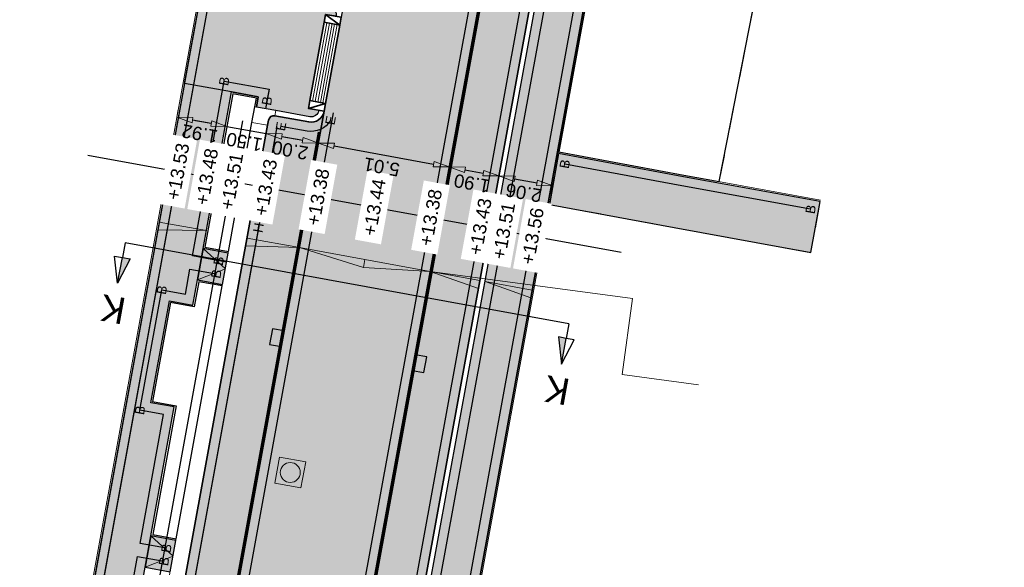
# Model space of a CAD drawing. Header units: metres. Extents: x 131295 to 132236, y 397710 to 398702.
# Tile 100 of 127: x 131646 to 131683, y 398440 to 398460. Entities that reach past the tile are written whole.
import ezdxf
from ezdxf.enums import TextEntityAlignment as Align

# ---------------------------------------------------------------- set-up
doc = ezdxf.new("R2010")
doc.units = ezdxf.units.M
doc.linetypes.add('AL-MATERIAALS', pattern=[2, 1, -1])
doc.linetypes.add('MA-1-3', pattern=[4, 1, -3])
doc.layers.get('Defpoints').update_dxf_attribs({"color": 128})
for name, color, linetype, lineweight in [('N-D-dwarsprofiel situatie @ 0.2', 7, 'Continuous', 25), ('N-IE-markering 1 - 3 streep 0.10', 255, 'MA-1-3', 18), ('N-IE-te stellen putdeksel', 190, 'Continuous', 18), ('N-KO-inritband 600x300x200 mm', 110, 'Continuous', 35), ('N-KO-inritband streklagen', 8, 'Continuous', 5), ('N-KO-opsluitband 60x200mm', 2, 'Continuous', 25), ('N-KO-opsluitband achterkant', 8, 'Continuous', 5), ('N-KO-tekst banden', 1, 'Continuous', 18), ('N-KO-trottoirband 180-200x250mm', 3, 'Continuous', 35), ('N-KO-trottoirband 580-600x250mm', 3, 'Continuous', 35), ('N-KO-trottoirband achterkant', 8, 'Continuous', 5), ('N-RI-straatkolk', 7, 'Continuous', 25), ('N-VH-afschotrichting', 250, 'Continuous', 18), ('N-VH-afschotrichting @ 0.2', 250, 'Continuous', 18), ("N-VH-arcering 'MAT' grijs 254", 254, 'Continuous', 18), ('X-AL-maatvoering', 1, 'Continuous', 18), ('X-AL-materiaalscheiding', 1, 'AL-MATERIAALS', 18), ('X-AL-planhoogte', 190, 'Continuous', 25)]:
    doc.layers.add(name, color=color, linetype=linetype, lineweight=lineweight)
doc.layers.add("N-VH-arcering 'MAT' kleur 1 (heiderood)", color=7, linetype='Continuous', lineweight=18, true_color=0xd98c8c)
doc.layers.add("N-VH-arcering 'MAT' kleur 5 (roodbruin)", color=7, linetype='Continuous', lineweight=18, true_color=0xc5a6a0)
for name, color, linetype, plot in [('X-AL-contourlijnen', 30, 'Continuous', False), ('X-AL-hulplijn bandenlijnnummers', 30, 'Continuous', False), ('X-AL-hulplijn hoogtetekst', 190, 'Continuous', False)]:
    doc.layers.add(name, color=color, linetype=linetype, plot=plot)
doc.styles.add('CS Annotative', font='arial.ttf')
doc.dimstyles.new('CS Annotative', dxfattribs={"dimtxt": 2.5, "dimasz": 3, "dimexe": 0.18, "dimexo": 0.0625, "dimgap": 1, "dimtad": 1, "dimzin": 0, "dimdsep": 46, "dimtxsty": 'CS Annotative', "dimblk": 'CS Dimensionpijl', "dimcen": 0, "dimse1": 1, "dimse2": 1, "dimclrd": 256, "dimclre": 256, "dimclrt": 2, "dimadec": 0, "dimazin": 0, "dimtm": 1e-09, "dimtfac": 1, "dimtofl": 0, "dimtmove": 1, "dimatfit": 3, "dimfxl": 1, "dimtfillclr": 256, "dimtolj": 1, "dimtzin": 0, "dimarcsym": 0})

# ---------------------------------------------------------------- blocks, each defined once
blk = doc.blocks.new('*U125')
blk.add_lwpolyline([(1.910961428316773, -1.913302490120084), (2.501110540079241, 1.028078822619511), (0.2950745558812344, 1.470690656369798), (-0.2950745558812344, -1.470690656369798)], close=True)
blk.add_solid([(1.910961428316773, -1.913302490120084), (-0.2950745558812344, -1.470690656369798), (1.910961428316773, -1.913302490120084), (2.501110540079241, 1.028078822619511)])
blk = doc.blocks.new('*U127')
blk.add_lwpolyline([(-1.911778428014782, 1.912486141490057), (-2.500671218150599, -1.029146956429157), (-0.2944463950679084, -1.470816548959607), (0.2944463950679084, 1.470816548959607)], close=True)
blk.add_solid([(-1.911778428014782, 1.912486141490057), (0.2944463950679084, 1.470816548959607), (-1.911778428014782, 1.912486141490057), (-2.500671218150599, -1.029146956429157)])
blk = doc.blocks.new('CS Dimensionpijl')
h = blk.add_hatch(color=256)
h.dxf.hatch_style = 1
h.paths.add_polyline_path([(-1, -0.1666666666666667), (0, 0), (-1, 0.1666666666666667)])
at = {"flags": 128}
blk.add_lwpolyline([(0, 0.5), (0, -0.5)], dxfattribs=at)
blk.add_lwpolyline([(-1, -0.1666666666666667), (0, 0), (-1, 0.1666666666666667)], close=True, dxfattribs=at)
blk = doc.blocks.new('*D274')
at = {"layer": 'Defpoints', "color": 0, "transparency": 16777216}
for p in [(131654.8710967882, 398455.8696228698), (131654.8710967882, 398455.8696228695), (131653.2162106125, 398455.1545342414)]:
    blk.add_point(p, dxfattribs=at)
at = {"layer": 'X-AL-maatvoering', "lineweight": -2, "transparency": 16777216}
for p, q in [((131652.8050729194, 398456.2458480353), (131652.2147803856, 398456.3533409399)), ((131653.3953654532, 398456.1383551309), (131654.8710967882, 398455.8696228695)), ((131655.461389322, 398455.7621299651), (131656.0516818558, 398455.6546370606))]:
    blk.add_line(p, q, dxfattribs=at)
at = {"layer": 'X-AL-maatvoering', "lineweight": -2, "transparency": 16777216, "xscale": 0.6000000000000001, "yscale": 0.6000000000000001, "zscale": 0.6000000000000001}
for p, rotation in [((131653.3953654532, 398456.1383551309), 349.6794644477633), ((131654.8710967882, 398455.8696228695), 169.6794644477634)]:
    blk.add_blockref('CS Dimensionpijl', p, dxfattribs=dict(at, rotation=rotation))
at = {"layer": 'X-AL-maatvoering', "color": 2, "transparency": 16777216, "insert": (131654.0516643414, 398455.5560686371), "char_height": 0.5, "attachment_point": 5, "rotation": 169.6794644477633, "style": 'CS Annotative'}
blk.add_mtext('\\A1;1.50', dxfattribs=at)
blk = doc.blocks.new('*D275')
at = {"layer": 'Defpoints', "color": 0, "transparency": 16777216}
for p in [(131654.8710967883, 398455.86962287), (131656.8387385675, 398455.5113131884), (131656.8387385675, 398455.5113131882)]:
    blk.add_point(p, dxfattribs=at)
at = {"layer": 'X-AL-maatvoering', "lineweight": -2, "transparency": 16777216}
blk.add_line((131655.4613893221, 398455.7621299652), (131656.2484460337, 398455.6188060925), dxfattribs=at)
at = {"layer": 'X-AL-maatvoering', "lineweight": -2, "transparency": 16777216, "xscale": 0.6000000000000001, "yscale": 0.6000000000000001, "zscale": 0.6000000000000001}
for p, rotation in [((131654.8710967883, 398455.8696228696), 169.6794644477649), ((131656.8387385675, 398455.5113131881), 349.6794644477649)]:
    blk.add_blockref('CS Dimensionpijl', p, dxfattribs=dict(at, rotation=rotation))
at = {"layer": 'X-AL-maatvoering', "color": 2, "transparency": 16777216, "insert": (131655.7733508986, 398455.2425476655), "char_height": 0.5, "attachment_point": 5, "rotation": 169.67946444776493, "style": 'CS Annotative'}
blk.add_mtext('\\A1;2.00', dxfattribs=at)
blk = doc.blocks.new('*D276')
at = {"layer": 'Defpoints', "color": 0, "transparency": 16777216}
for p in [(131656.8387385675, 398455.5113131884), (131661.7709459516, 398454.6094567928), (131661.7715974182, 398454.6130342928)]:
    blk.add_point(p, dxfattribs=at)
at = {"layer": 'X-AL-maatvoering', "lineweight": -2, "transparency": 16777216}
blk.add_line((131657.4290311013, 398455.4038202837), (131661.1813048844, 398454.7205271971), dxfattribs=at)
at = {"layer": 'X-AL-maatvoering', "lineweight": -2, "transparency": 16777216, "xscale": 0.6000000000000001, "yscale": 0.6000000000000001, "zscale": 0.6000000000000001}
for p, rotation in [((131656.8387385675, 398455.5113131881), 169.6794644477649), ((131661.7715974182, 398454.6130342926), 349.6794644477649)]:
    blk.add_blockref('CS Dimensionpijl', p, dxfattribs=dict(at, rotation=rotation))
at = {"layer": 'X-AL-maatvoering', "color": 2, "transparency": 16777216, "insert": (131659.2236012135, 398454.614253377), "char_height": 0.5, "attachment_point": 5, "rotation": 169.67946444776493, "style": 'CS Annotative'}
blk.add_mtext('\\A1;5.01', dxfattribs=at)
blk = doc.blocks.new('*D277')
at = {"layer": 'Defpoints', "color": 0, "transparency": 16777216}
for p in [(131661.7709459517, 398454.6094567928), (131663.6400600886, 398454.2682642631), (131663.640856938, 398454.2726401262)]:
    blk.add_point(p, dxfattribs=at)
at = {"layer": 'X-AL-maatvoering', "lineweight": -2, "transparency": 16777216}
blk.add_line((131662.3618899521, 398454.5055413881), (131663.0505644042, 398454.3801330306), dxfattribs=at)
at = {"layer": 'X-AL-maatvoering', "lineweight": -2, "transparency": 16777216, "xscale": 0.6000000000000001, "yscale": 0.6000000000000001, "zscale": 0.6000000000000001}
for p, rotation in [((131661.7715974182, 398454.6130342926), 169.6794644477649), ((131663.640856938, 398454.2726401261), 349.6794644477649)]:
    blk.add_blockref('CS Dimensionpijl', p, dxfattribs=dict(at, rotation=rotation))
at = {"layer": 'X-AL-maatvoering', "color": 2, "transparency": 16777216, "insert": (131662.6246603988, 398453.9949168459), "char_height": 0.5, "attachment_point": 5, "rotation": 169.67946444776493, "style": 'CS Annotative'}
blk.add_mtext('\\A1;1.90', dxfattribs=at)
blk = doc.blocks.new('*D278')
at = {"layer": 'Defpoints', "color": 0, "transparency": 16777216}
for p in [(131663.6400600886, 398454.2682642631), (131665.6665733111, 398453.8983397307), (131665.6675277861, 398453.9035811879)]:
    blk.add_point(p, dxfattribs=at)
at = {"layer": 'X-AL-maatvoering', "lineweight": -2, "transparency": 16777216}
blk.add_line((131664.2311494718, 398454.1651472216), (131665.0772352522, 398454.0110740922), dxfattribs=at)
at = {"layer": 'X-AL-maatvoering', "lineweight": -2, "transparency": 16777216, "xscale": 0.6000000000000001, "yscale": 0.6000000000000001, "zscale": 0.6000000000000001}
for p, rotation in [((131663.640856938, 398454.2726401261), 169.6794644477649), ((131665.667527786, 398453.9035811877), 349.6794644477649)]:
    blk.add_blockref('CS Dimensionpijl', p, dxfattribs=dict(at, rotation=rotation))
at = {"layer": 'X-AL-maatvoering', "color": 2, "transparency": 16777216, "insert": (131664.5726255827, 398453.6401902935), "char_height": 0.5, "attachment_point": 5, "rotation": 169.67946444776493, "style": 'CS Annotative'}
blk.add_mtext('\\A1;2.06', dxfattribs=at)
blk = doc.blocks.new('*U404')
at = {"ltscale": 0.2}
h = blk.add_hatch(color=256, dxfattribs=at)
h.dxf.hatch_style = 1
h.paths.add_polyline_path([(0, 0), (8.854388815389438, -1.612393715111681), (8.58565655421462, -3.088125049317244)])
blk.add_lwpolyline([(0, 0), (8.854388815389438, -1.612393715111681), (8.58565655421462, -3.088125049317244)], close=True, dxfattribs=at)
blk = doc.blocks.new('*U405')
at = {"ltscale": 0.2}
h = blk.add_hatch(color=256, dxfattribs=at)
h.dxf.hatch_style = 1
h.paths.add_polyline_path([(0, 0), (9.346299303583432, -1.701971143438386), (9.077567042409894, -3.177702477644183)])
blk.add_lwpolyline([(0, 0), (9.346299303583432, -1.701971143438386), (9.077567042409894, -3.177702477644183)], close=True, dxfattribs=at)
blk = doc.blocks.new('*U406')
at = {"ltscale": 0.2}
h = blk.add_hatch(color=256, dxfattribs=at)
h.dxf.hatch_style = 1
h.paths.add_polyline_path([(0, 0), (-9.83820889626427, 1.791548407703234), (-10.10694115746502, 0.315817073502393)])
blk.add_lwpolyline([(0, 0), (-9.83820889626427, 1.791548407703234), (-10.10694115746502, 0.315817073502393)], close=True, dxfattribs=at)
blk = doc.blocks.new('*U407')
at = {"ltscale": 0.2}
h = blk.add_hatch(color=256, dxfattribs=at)
h.dxf.hatch_style = 1
h.paths.add_polyline_path([(0, 0), (-8.865908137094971, 1.614491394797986), (-9.134640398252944, 0.1387600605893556)])
blk.add_lwpolyline([(0, 0), (-8.865908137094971, 1.614491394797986), (-9.134640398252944, 0.1387600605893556)], close=True, dxfattribs=at)
blk = doc.blocks.new('*U408')
at = {"ltscale": 0.2}
h = blk.add_hatch(color=256, dxfattribs=at)
h.dxf.hatch_style = 1
h.paths.add_polyline_path([(0, 0), (-12.32794903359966, 2.244932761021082), (-12.5966812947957, 0.7692014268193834)])
blk.add_lwpolyline([(0, 0), (-12.32794903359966, 2.244932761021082), (-12.5966812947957, 0.7692014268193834)], close=True, dxfattribs=at)
blk = doc.blocks.new('*U409')
at = {"ltscale": 0.2}
h = blk.add_hatch(color=256, dxfattribs=at)
h.dxf.hatch_style = 1
h.paths.add_polyline_path([(0, 0), (12.32794903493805, -2.244932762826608), (12.05921677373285, -3.720664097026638)])
blk.add_lwpolyline([(0, 0), (12.32794903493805, -2.244932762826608), (12.05921677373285, -3.720664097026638)], close=True, dxfattribs=at)
blk = doc.blocks.new('*U511')
for points in [[(-44.7741848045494, 5.30376663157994), (-43.31796627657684, 5.039174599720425), (-45.65930204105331, 0.4429266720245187)], [(38.85073315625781, -9.92361318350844), (37.39471655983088, -9.657912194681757), (37.96561591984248, -14.78445314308)]]:
    blk.add_hatch(color=256).paths.add_polyline_path(points)
for p, q in [((-45.65930204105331, 0.4429266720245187), (-46.23172527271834, 5.568598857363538)), ((-46.23172527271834, 5.568598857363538), (-44.77484577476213, 5.303886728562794)), ((-45.65930204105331, 0.4429266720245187), (-44.7741848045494, 5.30376663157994)), ((-43.31796627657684, 5.039174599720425), (-45.65930204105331, 0.4429266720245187)), ((-44.7741848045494, 5.30376663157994), (-43.31796627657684, 5.039174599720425)), ((38.85073315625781, -9.92361318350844), (37.39471655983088, -9.657912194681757)), ((37.39471655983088, -9.657912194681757), (37.96561591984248, -14.78445314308)), ((37.96561591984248, -14.78445314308), (38.85073315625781, -9.92361318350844)), ((37.96561591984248, -14.78445314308), (40.30807150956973, -10.18955537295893)), ((40.30807150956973, -10.18955537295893), (38.85139403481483, -9.923733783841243))]:
    blk.add_line(p, q)
at = {"ltscale": 10, "flags": 128}
for points in [[(-44.27201539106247, 8.06155401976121), (-44.7741848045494, 5.30376663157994)], [(39.3529025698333, -7.1658257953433), (38.85073315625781, -9.92361318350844)]]:
    blk.add_lwpolyline(points, dxfattribs=at)
blk.add_lwpolyline([(39.3529025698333, -7.165825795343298), (-44.27201539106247, 8.06155401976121)])
at = {"lineweight": 50, "style": 'CS Annotative'}
for tag, p in [('Dwp2:', (-46.55595263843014, -4.46481455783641)), ('Dwp1:', (37.0727889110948, -19.70409368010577))]:
    blk.add_attdef(tag, text='', height=5, rotation=169.68, dxfattribs=at).set_placement(p, align=Align.MIDDLE_CENTER)
blk = doc.blocks.new('CS te stellen put(deksel)')
at = {"flags": 128}
blk.add_lwpolyline([(-0.5, -0.5), (0.5, -0.5), (0.5, 0.5), (-0.5000000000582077, 0.5), (-0.5, -0.5)], close=True, dxfattribs=at)
blk.add_circle((0.0001273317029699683, 0.0003214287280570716), 0.3749999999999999)
blk = doc.blocks.new('*D578')
at = {"layer": 'Defpoints', "color": 0, "transparency": 16777216}
for p in [(131651.5064255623, 398456.4823257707), (131651.5064268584, 398456.4823328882), (131653.3953654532, 398456.1383551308)]:
    blk.add_point(p, dxfattribs=at)
at = {"layer": 'X-AL-maatvoering', "lineweight": -2, "transparency": 16777216}
blk.add_line((131652.8050738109, 398456.2458529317), (131652.0967197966, 398456.3748422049), dxfattribs=at)
at = {"layer": 'X-AL-maatvoering', "lineweight": -2, "transparency": 16777216, "xscale": 0.6000000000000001, "yscale": 0.6000000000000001, "zscale": 0.6000000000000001}
for p, rotation in [((131651.5064268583, 398456.4823328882), 169.6796800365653), ((131653.3953667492, 398456.1383622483), 349.6796800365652)]:
    blk.add_blockref('CS Dimensionpijl', p, dxfattribs=dict(at, rotation=rotation))
at = {"layer": 'X-AL-maatvoering', "color": 2, "transparency": 16777216, "insert": (131652.36933171, 398455.862426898), "char_height": 0.5, "attachment_point": 5, "rotation": 169.6796800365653, "style": 'CS Annotative'}
blk.add_mtext('\\A1;1.92', dxfattribs=at)

msp = doc.modelspace()

# ---------------------------------------------------------------- hatches: boundary and pattern name
at = {"layer": "N-VH-arcering 'MAT' grijs 254"}
h = msp.add_hatch(color=256, dxfattribs=at)
h.dxf.hatch_style = 1
edge = h.paths.add_edge_path()
edge.add_line((131679.2609287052, 398478.9370112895), (131682.330943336, 398478.6850187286))
edge.add_arc((131680.3376469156, 398478.8486322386), 2.000000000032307, 346.5559763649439, 355.307574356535, ccw=False)
edge.add_line((131682.2828419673, 398478.3836416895), (131681.5562276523, 398473.8310712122))
edge.add_line((131681.5562276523, 398473.8310712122), (131681.1614561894, 398471.6605256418))
edge.add_line((131681.1614561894, 398471.6605256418), (131679.1300000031, 398472.0299999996))
edge.add_line((131679.13, 398472.0300000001), (131679.1396229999, 398472.0892232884))
edge.add_line((131679.1396229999, 398472.0892232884), (131673.0924652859, 398473.071806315))
edge.add_arc((131672.4509319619, 398469.1235870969), 4.000000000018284, 80.77085318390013, 169.6549933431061)
edge.add_line((131668.515954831, 398469.8418871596), (131657.7293747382, 398410.7510584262))
edge.add_line((131657.7293747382, 398410.7510584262), (131662.4061241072, 398408.4884143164))
edge.add_line((131662.4061241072, 398408.4884143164), (131666.053013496, 398407.2383461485))
edge.add_line((131666.053013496, 398407.2383461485), (131664.8896248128, 398403.8628068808))
edge.add_line((131664.8896248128, 398403.8628068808), (131657.3319358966, 398406.4625285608))
edge.add_arc((131658.8932673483, 398411.0014980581), 4.800000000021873, 169.6549933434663, 251.0176188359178, ccw=False)
edge.add_line((131654.1712947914, 398411.8634581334), (131654.7427023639, 398414.993731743))
edge.add_arc((131655.0378256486, 398414.9398592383), 0.2999999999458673, 79.65499334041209, 169.6549933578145, ccw=False)
edge.add_line((131655.0916981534, 398415.2349825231), (131656.6656890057, 398414.947662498))
edge.add_line((131656.6656890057, 398414.947662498), (131666.7937198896, 398470.4308400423))
edge.add_line((131666.7937198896, 398470.4308400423), (131665.2197290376, 398470.7181600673))
edge.add_arc((131665.2736015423, 398471.0132833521), 0.299999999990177, 169.6549933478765, 259.6549933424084, ccw=False)
edge.add_line((131664.9784782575, 398471.0671558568), (131665.010443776, 398471.2422687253))
edge.add_arc((131674.6511377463, 398469.4824335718), 9.79999999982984, 135.4562889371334, 169.6549933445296, ccw=False)
edge.add_line((131667.6665256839, 398476.3566749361), (131677.4980062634, 398474.5689890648))
edge.add_arc((131677.6769056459, 398475.5528564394), 0.9999999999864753, 259.6943414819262, 350.4402725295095)
edge.add_line((131678.6630186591, 398475.3867807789), (131679.2609287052, 398478.9370112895))
h = msp.add_hatch(color=256, dxfattribs=at)
h.dxf.hatch_style = 1
edge = h.paths.add_edge_path()
edge.add_line((131656.5202640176, 398457.1114825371), (131656.4665175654, 398456.8163362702))
edge.add_line((131656.4665175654, 398456.8163362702), (131656.8600459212, 398456.744674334))
edge.add_arc((131656.5648996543, 398456.7984207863), 0.3000000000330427, 259.6794644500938, 349.6794644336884, ccw=False)
edge.add_line((131656.511153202, 398456.5032745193), (131655.2321860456, 398456.7361758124))
edge.add_line((131655.2321860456, 398456.7361758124), (131654.5041585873, 398456.8687503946))
edge.add_line((131654.5041585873, 398456.8687503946), (131654.5742290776, 398457.253539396))
edge.add_line((131654.5742290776, 398457.253539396), (131653.5707317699, 398457.4362773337))
edge.add_line((131653.5707317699, 398457.4362773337), (131651.7971510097, 398457.7592482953))
edge.add_line((131651.7971510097, 398457.7592482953), (131652.4800316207, 398461.5108837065))
edge.add_line((131652.4800316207, 398461.5108837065), (131654.2531116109, 398461.1835360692))
edge.add_line((131654.2531116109, 398461.1835360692), (131655.1975796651, 398461.0115474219))
edge.add_line((131655.1975796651, 398461.0115474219), (131655.9846363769, 398460.8682235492))
edge.add_line((131655.9846363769, 398460.8682235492), (131657.2636035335, 398460.6353222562))
edge.add_arc((131657.2098570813, 398460.3401759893), 0.2999999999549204, -10.320535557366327, 79.67946445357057, ccw=False)
edge.add_line((131657.5050033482, 398460.2864295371), (131657.1114749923, 398460.3580914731))
edge.add_line((131657.1114749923, 398460.3580914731), (131657.0577285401, 398460.0629452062))
edge.add_line((131657.0577285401, 398460.0629452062), (131656.5202640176, 398457.1114825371))
h = msp.add_hatch(color=256, dxfattribs=at)
h.dxf.hatch_style = 1
edge = h.paths.add_edge_path()
edge.add_line((131647.35565024, 398423.3064318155), (131647.5706360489, 398424.4870168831))
edge.add_line((131647.5706360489, 398424.4870168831), (131649.0470459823, 398432.5946567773))
edge.add_line((131649.0470459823, 398432.5946567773), (131648.1616071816, 398432.755896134))
edge.add_line((131648.1616071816, 398432.755896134), (131648.8605784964, 398436.5942662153))
edge.add_line((131648.8605784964, 398436.5942662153), (131649.7460172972, 398436.4330268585))
edge.add_line((131649.7460172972, 398436.4330268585), (131650.311705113, 398439.5394764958))
edge.add_line((131650.311705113, 398439.5394764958), (131650.5266909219, 398440.7200615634))
edge.add_line((131650.5266909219, 398440.7200615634), (131651.4107853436, 398445.5750270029))
edge.add_line((131651.4107853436, 398445.5750270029), (131650.5253465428, 398445.7362663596))
edge.add_line((131650.5253465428, 398445.7362663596), (131651.2245114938, 398449.5756997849))
edge.add_line((131651.2245114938, 398449.5756997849), (131652.1099502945, 398449.4144604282))
edge.add_line((131652.1099502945, 398449.4144604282), (131652.2824083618, 398450.361506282))
edge.add_line((131652.2824083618, 398450.361506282), (131652.4973941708, 398451.5420913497))
edge.add_line((131652.4973941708, 398451.5420913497), (131653.5707317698, 398457.4362773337))
edge.add_line((131653.5707317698, 398457.4362773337), (131651.7971510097, 398457.7592482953))
edge.add_line((131651.7971510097, 398457.7592482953), (131645.3878920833, 398422.5478184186))
edge.add_line((131645.3878920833, 398422.5478184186), (131644.4392217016, 398417.3381681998))
edge.add_line((131644.4392217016, 398417.3381681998), (131643.7720904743, 398413.6746465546))
edge.add_line((131643.7720904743, 398413.6746465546), (131642.9712703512, 398411.3477592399))
edge.add_arc((131644.5403467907, 398415.8840571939), 4.800000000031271, 250.9198244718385, 349.679464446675)
edge.add_line((131649.2626870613, 398415.0241139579), (131649.6042748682, 398416.8999283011))
edge.add_arc((131649.3091286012, 398416.9536747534), 0.3000000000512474, 349.6794644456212, 439.6794644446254)
edge.add_line((131649.3628750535, 398417.2488210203), (131648.083907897, 398417.4817223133))
edge.add_line((131648.083907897, 398417.4817223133), (131647.2968511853, 398417.625046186))
edge.add_line((131647.2968511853, 398417.625046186), (131647.2969945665, 398417.6258335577))
edge.add_arc((131647.5153588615, 398418.601700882), 0.9999999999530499, 169.6794644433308, 257.3870216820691, ccw=False)
edge.add_line((131646.5315379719, 398418.7808557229), (131647.35565024, 398423.3064318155))
h = msp.add_hatch(color=256, dxfattribs=at)
h.dxf.hatch_style = 1
h.paths.add_polyline_path([(131675.7424885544, 398453.30923068), (131670.5951361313, 398454.2467614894), (131665.8900486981, 398455.1225781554), (131665.539875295, 398453.2042651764), (131670.242, 398452.329), (131675.3930672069, 398451.3907925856)])
h = msp.add_hatch(color=256, dxfattribs=at)
h.dxf.hatch_style = 1
h.paths.add_polyline_path([(131653.4418622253, 398451.3701027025), (131652.4973941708, 398451.5420913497), (131652.2824083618, 398450.361506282), (131653.2268764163, 398450.1895176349)])
h = msp.add_hatch(color=256, dxfattribs=at)
h.dxf.hatch_style = 1
h.paths.add_polyline_path([(131651.4711589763, 398440.548072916), (131650.5266909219, 398440.7200615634), (131650.311705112, 398439.5394764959), (131651.2561731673, 398439.3674878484)])
at = {"layer": "N-VH-arcering 'MAT' kleur 1 (heiderood)"}
h = msp.add_hatch(color=256, dxfattribs=at)
h.dxf.hatch_style = 1
edge = h.paths.add_edge_path()
edge.add_line((131664.7817294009, 398471.10307086), (131664.8136949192, 398471.2781837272))
edge.add_arc((131674.6511377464, 398469.4824335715), 9.999999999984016, 136.23260988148, 169.6549933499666, ccw=False)
edge.add_line((131667.4295973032, 398476.3997562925), (131659.5644861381, 398477.8298916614))
edge.add_arc((131650.1331794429, 398474.5056693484), 9.99999999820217, -10.320535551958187, 19.41586118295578, ccw=False)
edge.add_line((131659.9713883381, 398472.7141209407), (131657.7017675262, 398460.2505985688))
edge.add_line((131657.7017675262, 398460.2505985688), (131657.6480210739, 398459.9554523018))
edge.add_line((131657.6480210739, 398459.9554523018), (131657.1105565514, 398457.0039896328))
edge.add_line((131657.1105565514, 398457.0039896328), (131657.0568100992, 398456.7088433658))
edge.add_line((131657.0568100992, 398456.7088433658), (131649.8010390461, 398416.8640973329))
edge.add_line((131649.8010390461, 398416.8640973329), (131649.6303829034, 398415.9269466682))
edge.add_line((131649.6303829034, 398415.9269466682), (131654.5459535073, 398415.0296467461))
edge.add_line((131654.5459535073, 398415.0296467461), (131664.7817294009, 398471.10307086))
at = {"layer": "N-VH-arcering 'MAT' kleur 5 (roodbruin)"}
h = msp.add_hatch(color=256, dxfattribs=at)
h.dxf.hatch_style = 1
edge = h.paths.add_edge_path()
edge.add_arc((131666.2702262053, 398470.0689638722), 0.2500000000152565, 349.654993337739, 439.6549933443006)
edge.add_line((131666.3151199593, 398470.3148999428), (131665.1838140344, 398470.5214112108))
edge.add_arc((131665.2736015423, 398471.0132833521), 0.499999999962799, 169.6549933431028, 259.6549933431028, ccw=False)
edge.add_line((131664.7817294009, 398471.10307086), (131654.5459535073, 398415.0296467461))
edge.add_arc((131655.0378256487, 398414.9398592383), 0.5000000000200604, 79.65499334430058, 169.6549933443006, ccw=False)
edge.add_line((131655.1276131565, 398415.4317313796), (131656.2589190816, 398415.2252201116))
edge.add_arc((131656.3038128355, 398415.4711561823), 0.2500000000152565, 259.6549933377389, 349.6549933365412)
edge.add_line((131656.5497489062, 398415.4262624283), (131666.516162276, 398470.0240701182))
h = msp.add_hatch(color=256, dxfattribs=at)
h.dxf.hatch_style = 1
edge = h.paths.add_edge_path()
edge.add_arc((131656.5648996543, 398456.7984207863), 0.5000000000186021, 259.6794644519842, 349.679464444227, ccw=False)
edge.add_line((131656.4753222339, 398456.3065103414), (131655.1963550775, 398456.5394116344))
edge.add_arc((131655.1605241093, 398456.3426474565), 0.1999999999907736, 79.67946445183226, 169.6794644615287)
edge.add_line((131654.9637599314, 398456.3784784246), (131654.9279289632, 398456.1817142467))
edge.add_line((131654.9279289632, 398456.1817142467), (131647.9946366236, 398418.1078458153))
edge.add_line((131647.9946366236, 398418.1078458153), (131647.9588056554, 398417.9110816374))
edge.add_arc((131648.1555698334, 398417.8752506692), 0.2000000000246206, 169.6794644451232, 259.6794644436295)
edge.add_line((131648.1197388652, 398417.6784864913), (131649.3987060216, 398417.4455851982))
edge.add_arc((131649.3091286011, 398416.9536747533), 0.500000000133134, -10.320535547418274, 79.67946444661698, ccw=False)
edge.add_line((131649.8010390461, 398416.8640973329), (131657.0568100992, 398456.7088433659))

# ---------------------------------------------------------------- linework, layer by layer
at = {"layer": 'N-IE-markering 1 - 3 streep 0.10', "const_width": 0.1, "flags": 128}
for points in [[(131664.6872566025, 398470.307096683), (131654.738800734, 398415.8076634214)], [(131656.864295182, 398455.9307443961), (131649.8951718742, 398417.6601117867)]]:
    msp.add_lwpolyline(points, dxfattribs=at)
at = {"layer": 'N-KO-inritband 600x300x200 mm'}
for points in [[(131657.1114749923, 398460.3580914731), (131657.7017675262, 398460.2505985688), (131657.6480210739, 398459.9554523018), (131657.0577285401, 398460.0629452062)], [(131656.5202640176, 398457.1114825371), (131657.1105565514, 398457.0039896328), (131657.0568100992, 398456.7088433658), (131656.4665175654, 398456.8163362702)]]:
    msp.add_lwpolyline(points, close=True, dxfattribs=at)
at = {"layer": 'N-KO-inritband 600x300x200 mm', "flags": 128}
for points in [[(131657.1114749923, 398460.3580914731), (131657.6480210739, 398459.9554523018)], [(131656.4665175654, 398456.8163362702), (131657.1105565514, 398457.0039896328)]]:
    msp.add_lwpolyline(points, dxfattribs=at)
at = {"layer": 'N-KO-inritband 600x300x200 mm'}
for points in [[(131657.0577285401, 398460.0629452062), (131656.5202640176, 398457.1114825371)], [(131657.1105565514, 398457.0039896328), (131657.6480210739, 398459.9554523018)]]:
    msp.add_lwpolyline(points, dxfattribs=at)
at = {"layer": 'N-KO-inritband streklagen'}
for points in [[(131657.1561106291, 398460.0450297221), (131656.6186461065, 398457.093567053)], [(131657.254492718, 398460.027114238), (131656.7170281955, 398457.0756515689)], [(131657.352874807, 398460.0091987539), (131656.8154102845, 398457.0577360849)], [(131657.451256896, 398459.9912832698), (131656.9137923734, 398457.0398206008)], [(131657.5496389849, 398459.9733677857), (131657.0121744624, 398457.0219051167)]]:
    msp.add_lwpolyline(points, dxfattribs=at)
at = {"layer": 'N-KO-opsluitband 60x200mm', "flags": 128}
for points in [[(131666.0530134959, 398407.2383461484), (131662.4061241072, 398408.4884143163), (131657.7293747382, 398410.7510584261), (131668.515954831, 398469.8418871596, -0.4085207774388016), (131673.0924652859, 398473.0718063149), (131679.1396229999, 398472.0892232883)], [(131639.94, 398420.9899999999), (131642.4884515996, 398420.534516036, 0.4132799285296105), (131645.3878920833, 398422.5478184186), (131652.4800316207, 398461.5108837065)]]:
    msp.add_lwpolyline(points, format="xyb", dxfattribs=at)
for points in [[(131653.4418622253, 398451.3701027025), (131652.4973941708, 398451.5420913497), (131653.5707317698, 398457.4362773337), (131654.5742290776, 398457.253539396), (131654.5041585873, 398456.8687503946)], [(131675.7424885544, 398453.30923068), (131670.5951361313, 398454.2467614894), (131665.8898433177, 398455.1226163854)], [(131651.4711589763, 398440.548072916), (131650.5266909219, 398440.7200615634), (131651.4107853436, 398445.5750270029), (131650.5253465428, 398445.7362663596), (131651.2245114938, 398449.5756997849), (131652.1099502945, 398449.4144604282), (131652.2824083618, 398450.361506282), (131653.2268764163, 398450.1895176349)], [(131648.5151041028, 398424.3150282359), (131647.570636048, 398424.4870168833), (131649.0470459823, 398432.5946567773), (131648.1616071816, 398432.755896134), (131648.8605784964, 398436.5942662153), (131649.7460172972, 398436.4330268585), (131650.311705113, 398439.5394764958), (131651.2561731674, 398439.3674878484)]]:
    msp.add_lwpolyline(points, dxfattribs=at)
at = {"layer": 'N-KO-opsluitband achterkant', "flags": 128}
for points in [[(131666.0725640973, 398407.295071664), (131662.429, 398408.544), (131657.7965965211, 398410.7851892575), (131668.574979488, 398469.8311126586, -0.4085207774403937), (131673.0828422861, 398473.0125830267), (131679.13, 398472.03), (131679.1396229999, 398472.0892232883)], [(131639.9505564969, 398421.0490640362), (131642.4990080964, 398420.5935800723, 0.413279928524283), (131645.3288620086, 398422.5585631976), (131652.421001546, 398461.5216284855), (131652.4800316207, 398461.5108837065)]]:
    msp.add_lwpolyline(points, format="xyb", dxfattribs=at)
for points in [[(131653.4526115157, 398451.4291319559), (131652.5671727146, 398451.5903713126), (131653.6190117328, 398457.3664987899), (131654.5044505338, 398457.2052594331), (131654.4451293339, 398456.879499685)], [(131675.7532399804, 398453.3682595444), (131670.6060018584, 398454.3057695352), (131665.9008232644, 398455.1816031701)], [(131651.4819082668, 398440.6071021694), (131650.5964694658, 398440.7683415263), (131651.4805638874, 398445.6233069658), (131650.5951250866, 398445.7845463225), (131651.2727914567, 398449.505921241), (131652.1582302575, 398449.3446818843), (131652.3306883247, 398450.2917277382), (131653.2161271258, 398450.1304883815)]]:
    msp.add_lwpolyline(points, dxfattribs=at)
at = {"layer": 'N-KO-trottoirband 180-200x250mm'}
for points in [[(131682.347304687, 398478.8843483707), (131675.4692052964, 398479.4489156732, 0.3856043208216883), (131664.8136949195, 398471.2781837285), (131664.7817294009, 398471.1030708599, 0.4142135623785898), (131665.1838140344, 398470.5214112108), (131666.3151199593, 398470.3148999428, -0.4142135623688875), (131666.516162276, 398470.0240701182), (131656.5497489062, 398415.4262624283, -0.4142135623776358), (131656.2589190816, 398415.2252201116), (131655.1276131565, 398415.4317313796, 0.4142135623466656), (131654.5459535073, 398415.0296467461), (131653.9745459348, 398411.8993731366, 0.370718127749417), (131657.2668804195, 398406.2734048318), (131664.8244562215, 398403.6737220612)], [(131657.0568100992, 398456.708843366, -0.4142135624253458), (131656.4753222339, 398456.3065103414), (131655.1963550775, 398456.5394116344)]]:
    msp.add_lwpolyline(points, format="xyb", dxfattribs=at)
at = {"layer": 'N-KO-trottoirband 580-600x250mm', "flags": 128}
msp.add_lwpolyline([(131655.1963550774, 398456.5394116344, 0.4142135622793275), (131654.9637599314, 398456.3784784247), (131654.9279289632, 398456.1817142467)], format="xyb", dxfattribs=at)
msp.add_lwpolyline([(131654.9279289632, 398456.1817142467), (131647.9946366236, 398418.1078458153)], dxfattribs=at)
at = {"layer": 'N-KO-trottoirband achterkant'}
for points in [[(131664.8244562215, 398403.6737220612), (131664.8895116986, 398403.8628457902), (131657.3319358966, 398406.4625285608, -0.3707181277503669), (131654.1712947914, 398411.8634581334), (131654.7427023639, 398414.993731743, -0.414213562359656), (131655.0916981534, 398415.2349825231), (131656.6656890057, 398414.947662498), (131666.7937198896, 398470.4308400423), (131665.2197290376, 398470.7181600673, -0.4142135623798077), (131664.9784782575, 398471.0671558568), (131665.010443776, 398471.2422687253, -0.3856043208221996), (131675.4528439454, 398479.2495860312), (131682.330943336, 398478.6850187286), (131682.347304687, 398478.8843483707), (131682.330943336, 398478.6850187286)], [(131656.8600459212, 398456.744674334), (131656.8600459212, 398456.7446743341, -0.414213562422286), (131656.511153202, 398456.5032745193), (131655.2321860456, 398456.7361758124)]]:
    msp.add_lwpolyline(points, format="xyb", dxfattribs=at)
at = {"layer": 'N-KO-trottoirband achterkant', "flags": 128}
msp.add_lwpolyline([(131655.1963550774, 398456.5394116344), (131655.2321860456, 398456.7361758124), (131654.4451293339, 398456.879499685), (131654.3376364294, 398456.2892071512), (131654.9279289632, 398456.1817142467)], dxfattribs=at)
at = {"layer": 'N-KO-trottoirband achterkant'}
msp.add_lwpolyline([(131647.4043440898, 398418.2153387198), (131654.3376364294, 398456.2892071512)], dxfattribs=at)
at = {"layer": 'N-VH-afschotrichting', "ltscale": 2}
for points in [[(131652.2824083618, 398450.361506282), (131653.3343693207, 398450.7798101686), (131652.4973941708, 398451.5420913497)], [(131650.311705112, 398439.5394764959), (131651.3636660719, 398439.9577803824), (131650.5266909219, 398440.7200615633)]]:
    msp.add_lwpolyline(points, dxfattribs=at)
at = {"layer": 'X-AL-contourlijnen', "flags": 128}
for points in [[(131656.6656890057, 398414.947662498), (131666.7937198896, 398470.4308400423), (131665.2197290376, 398470.7181600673, -0.4142135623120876), (131664.9784782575, 398471.0671558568), (131665.010443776, 398471.2422687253, -0.1503374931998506), (131667.6665256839, 398476.3566749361), (131677.4980062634, 398474.5689890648, 0.4180318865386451), (131678.6630186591, 398475.3867807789), (131679.2609287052, 398478.9370112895), (131682.330943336, 398478.6850187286, -0.03820462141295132), (131682.2828419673, 398478.3836416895), (131681.5562276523, 398473.8310712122), (131681.1614561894, 398471.6605256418), (131679.1300000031, 398472.0299999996), (131679.13, 398472.0300000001), (131679.1396229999, 398472.0892232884), (131673.0924652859, 398473.071806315, 0.4085207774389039), (131668.515954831, 398469.8418871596), (131657.7293747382, 398410.7510584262)], [(131649.2626870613, 398415.0241139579), (131649.6042748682, 398416.8999283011, 0.4142135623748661), (131649.3628750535, 398417.2488210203), (131648.083907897, 398417.4817223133), (131647.2968511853, 398417.625046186), (131647.2969945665, 398417.6258335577, -0.4025426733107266), (131646.5315379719, 398418.7808557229), (131647.35565024, 398423.3064318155), (131647.5706360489, 398424.4870168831), (131649.0470459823, 398432.5946567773), (131648.1616071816, 398432.755896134), (131648.8605784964, 398436.5942662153), (131649.7460172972, 398436.4330268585), (131650.311705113, 398439.5394764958), (131650.5266909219, 398440.7200615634), (131651.4107853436, 398445.5750270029), (131650.5253465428, 398445.7362663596), (131651.2245114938, 398449.5756997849), (131652.1099502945, 398449.4144604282), (131652.2824083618, 398450.361506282), (131652.4973941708, 398451.5420913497), (131653.5707317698, 398457.4362773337), (131651.7971510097, 398457.7592482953), (131645.3878920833, 398422.5478184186)]]:
    msp.add_lwpolyline(points, format="xyb", dxfattribs=at)
for points in [[(131664.7817294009, 398471.10307086), (131664.8136949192, 398471.2781837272, -0.1468753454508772), (131667.4295973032, 398476.3997562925), (131659.5644861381, 398477.8298916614, -0.130482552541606), (131659.9713883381, 398472.7141209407), (131657.7017675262, 398460.2505985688), (131657.6480210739, 398459.9554523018), (131657.1105565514, 398457.0039896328), (131657.0568100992, 398456.7088433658), (131649.8010390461, 398416.8640973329), (131649.6303829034, 398415.9269466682), (131654.5459535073, 398415.0296467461)], [(131675.5749317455, 398472.6076515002), (131673.0828422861, 398473.0125830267, 0.4085207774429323), (131668.574979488, 398469.8311126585), (131665.9008232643, 398455.1816031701), (131670.6060018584, 398454.3057695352), (131671.9427781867, 398454.0622911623)], [(131666.516162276, 398470.0240701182, 0.4142135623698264), (131666.3151199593, 398470.3148999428), (131665.1838140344, 398470.5214112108, -0.414213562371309), (131664.7817294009, 398471.10307086), (131654.5459535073, 398415.0296467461, -0.4142135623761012), (131655.1276131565, 398415.4317313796), (131656.2589190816, 398415.2252201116, 0.4142135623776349), (131656.5497489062, 398415.4262624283)], [(131656.5202640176, 398457.1114825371), (131656.4665175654, 398456.8163362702), (131656.8600459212, 398456.744674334, -0.414213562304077), (131656.511153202, 398456.5032745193), (131655.2321860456, 398456.7361758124), (131654.5041585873, 398456.8687503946), (131654.5742290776, 398457.253539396), (131653.5707317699, 398457.4362773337), (131651.7971510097, 398457.7592482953), (131652.4800316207, 398461.5108837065), (131654.2531116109, 398461.1835360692), (131655.1975796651, 398461.0115474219), (131655.9846363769, 398460.8682235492), (131657.2636035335, 398460.6353222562, -0.4142135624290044), (131657.5050033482, 398460.2864295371), (131657.1114749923, 398460.3580914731), (131657.0577285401, 398460.0629452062)], [(131657.0568100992, 398456.7088433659, -0.4142135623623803), (131656.4753222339, 398456.3065103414), (131655.1963550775, 398456.5394116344, 0.4142135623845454), (131654.9637599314, 398456.3784784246), (131654.9279289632, 398456.1817142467), (131647.9946366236, 398418.1078458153), (131647.9588056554, 398417.9110816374, 0.4142135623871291), (131648.1197388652, 398417.6784864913), (131649.3987060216, 398417.4455851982, -0.4142135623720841), (131649.8010390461, 398416.8640973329)]]:
    msp.add_lwpolyline(points, format="xyb", close=True, dxfattribs=at)
for points in [[(131654.3376364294, 398456.2892071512), (131654.4451293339, 398456.879499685), (131654.5044505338, 398457.2052594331), (131653.6190117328, 398457.3664987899), (131652.5671727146, 398451.5903713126), (131653.4526115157, 398451.4291319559)], [(131675.7424885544, 398453.30923068), (131670.5951361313, 398454.2467614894), (131665.8900486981, 398455.1225781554), (131665.539875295, 398453.2042651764), (131670.242, 398452.329), (131675.3930672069, 398451.3907925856)], [(131653.4418622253, 398451.3701027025), (131652.4973941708, 398451.5420913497), (131652.2824083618, 398450.361506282), (131653.2268764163, 398450.1895176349)], [(131653.2161271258, 398450.1304883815), (131652.3306883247, 398450.2917277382), (131652.1582302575, 398449.3446818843), (131651.2727914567, 398449.505921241), (131650.5951250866, 398445.7845463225), (131651.4805638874, 398445.6233069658), (131650.5964694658, 398440.7683415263), (131651.4819082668, 398440.6071021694)], [(131651.4711589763, 398440.548072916), (131650.5266909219, 398440.7200615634), (131650.311705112, 398439.5394764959), (131651.2561731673, 398439.3674878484)]]:
    msp.add_lwpolyline(points, close=True, dxfattribs=at)
at = {"layer": 'X-AL-hulplijn bandenlijnnummers'}
for points in [[(131682.0769425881, 398479.2577172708), (131675.4978376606, 398479.7977425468, 0.3856043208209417), (131664.4693844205, 398471.3410349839), (131664.437418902, 398471.1659221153, 0.414213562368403), (131665.120962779, 398470.1771007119), (131666.1538942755, 398469.9885469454), (131656.2233959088, 398415.5874881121), (131655.190464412, 398415.7760418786, 0.4142135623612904), (131654.2016430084, 398415.0924980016), (131653.6302354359, 398411.962224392, 0.3707181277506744), (131657.1530333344, 398405.9424383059), (131664.4269235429, 398403.4403387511)], [(131657.296963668, 398456.3664690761, -0.3142339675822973), (131656.4126180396, 398455.96217303), (131655.4287971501, 398456.1413278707)]]:
    msp.add_lwpolyline(points, format="xyb", dxfattribs=at)
at = {"layer": 'X-AL-hulplijn bandenlijnnummers', "flags": 128}
msp.add_lwpolyline([(131665.6557330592, 398407.0045337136), (131662.2726813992, 398408.1641644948), (131657.3372476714, 398410.5519619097), (131668.1716443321, 398469.904738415, -0.4085207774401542), (131673.1485994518, 398473.4172754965), (131678.8996407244, 398472.4828074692)], format="xyb", dxfattribs=at)
for points in [[(131645.7514780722, 398422.5908633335), (131652.8243737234, 398461.4482058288)], [(131653.0840117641, 398451.0795118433), (131652.0903526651, 398451.2604582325), (131653.2890986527, 398457.8433188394), (131654.9812705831, 398457.5351725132), (131654.9022423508, 398457.1011924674)], [(131655.2185198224, 398455.8238637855), (131648.3927203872, 398418.340287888)], [(131675.38462758, 398453.0186527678), (131670.5317527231, 398453.9025478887), (131666.1207275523, 398454.7236270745)], [(131651.1133085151, 398440.2574820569), (131650.1196494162, 398440.4384284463), (131651.0037438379, 398445.2933938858), (131650.1183050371, 398445.4546332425), (131650.9428783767, 398449.9827412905), (131651.8283171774, 398449.8215019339), (131652.0007752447, 398450.7685477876), (131652.9944343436, 398450.5876013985)], [(131648.1572536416, 398424.0244373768), (131647.1635945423, 398424.2053837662), (131648.6400044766, 398432.3130236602), (131647.7545656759, 398432.4742630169), (131648.5789453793, 398437.001307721), (131649.4643841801, 398436.8400683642), (131650.0300719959, 398439.9465180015), (131651.0237310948, 398439.7655716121)]]:
    msp.add_lwpolyline(points, dxfattribs=at)
at = {"layer": 'X-AL-hulplijn hoogtetekst'}
for points in [[(131682.3759370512, 398479.2331752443), (131675.4978376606, 398479.7977425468, 0.3856043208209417), (131664.4693844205, 398471.3410349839), (131664.437418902, 398471.1659221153, 0.414213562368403), (131665.120962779, 398470.1771007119), (131666.1538942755, 398469.9885469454), (131656.2233959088, 398415.5874881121), (131655.190464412, 398415.7760418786, 0.4142135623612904), (131654.2016430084, 398415.0924980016), (131653.6302354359, 398411.962224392, 0.3707181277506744), (131657.1530333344, 398405.9424383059), (131664.7106091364, 398403.3427555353)], [(131665.1554227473, 398403.5598749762), (131665.3343253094, 398404.0799652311), (131657.4457829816, 398406.7934950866, -0.3707181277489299), (131654.5156052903, 398411.800606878), (131655.078034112, 398414.8816932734), (131656.9471482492, 398414.5405007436), (131667.2008816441, 398470.7122992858), (131665.3317675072, 398471.0534918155), (131665.3547542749, 398471.1794174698, -0.3856043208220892), (131675.4242115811, 398478.9007591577), (131682.6511378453, 398478.3075594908), (131682.6797702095, 398478.6563863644)]]:
    msp.add_lwpolyline(points, format="xyb", dxfattribs=at)
at = {"layer": 'X-AL-hulplijn hoogtetekst', "flags": 128}
msp.add_lwpolyline([(131665.939523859, 398406.907256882), (131662.2726813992, 398408.1641644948), (131657.3372476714, 398410.5519619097), (131668.1716443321, 398469.904738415, -0.4085207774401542), (131673.1485994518, 398473.4172754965), (131679.1957571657, 398472.4346924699)], format="xyb", dxfattribs=at)
for points in [[(131664.437418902, 398471.1659221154), (131654.2016430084, 398415.0924980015)], [(131645.697754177, 398422.2957129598), (131652.8243737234, 398461.4482058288)], [(131653.379158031, 398451.0257653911), (131652.0903526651, 398451.2604582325), (131653.2890986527, 398457.8433188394), (131654.9812705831, 398457.5351725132), (131654.8484958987, 398456.8060462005)], [(131657.4011474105, 398456.6461391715), (131650.1453763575, 398416.8013931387)], [(131655.2722662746, 398456.1190100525), (131648.338973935, 398418.045141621)], [(131648.1539353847, 398455.0599348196), (131668.2410031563, 398451.4020582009)]]:
    msp.add_lwpolyline(points, dxfattribs=at)
at = {"layer": 'X-AL-hulplijn hoogtetekst'}
msp.add_lwpolyline([(131647.0600067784, 398418.2780429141), (131653.993299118, 398456.3519113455)], dxfattribs=at)
at = {"layer": 'X-AL-maatvoering', "flags": 128}
msp.add_lwpolyline([(131656.1221192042, 398451.5760296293), (131661.0532988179, 398450.6780565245), (131668.6678241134, 398449.6572901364), (131668.2838317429, 398446.7928545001), (131671.1575119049, 398446.4076228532)], dxfattribs=at)
at = {"layer": 'X-AL-materiaalscheiding', "flags": 128}
for points in [[(131671.9427781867, 398454.0622911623), (131675.5749317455, 398472.6076515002)], [(131664.7817294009, 398471.10307086), (131654.5459535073, 398415.0296467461)], [(131657.0577285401, 398460.0629452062), (131656.5202640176, 398457.1114825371)], [(131651.7998541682, 398457.7587560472), (131653.5707317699, 398457.4362773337)], [(131657.0568100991, 398456.7088433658), (131649.8010390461, 398416.864097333)], [(131675.7424885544, 398453.30923068), (131675.3930672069, 398451.3907925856), (131670.242, 398452.329), (131665.539875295, 398453.2042651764)], [(131652.2824083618, 398450.361506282), (131652.4973941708, 398451.5420913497)], [(131650.311705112, 398439.5394764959), (131650.5266909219, 398440.7200615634)]]:
    msp.add_lwpolyline(points, dxfattribs=at)

# ---------------------------------------------------------------- block references
at = {"layer": 'N-D-dwarsprofiel situatie @ 0.2', "xscale": 0.2, "yscale": 0.2, "zscale": 0.2}
msp.add_blockref('*U511', (131658.4083539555, 398450.1432586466), dxfattribs=at).add_auto_attribs({'Dwp1:': 'K', 'Dwp2:': 'K'})
at = {"layer": 'N-IE-te stellen putdeksel', "rotation": 259.6900296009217}
msp.add_blockref('CS te stellen put(deksel)', (131655.779, 398443.109), dxfattribs=at)
at = {"layer": 'N-RI-straatkolk', "xscale": 0.2, "yscale": 0.2, "zscale": 0.2, "rotation": 1}
for name, p in [('*U127', (131655.4973213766, 398448.1449799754)), ('*U125', (131660.4270355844, 398447.2472737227))]:
    msp.add_blockref(name, p, dxfattribs=at)
at = {"layer": 'N-VH-afschotrichting @ 0.2', "xscale": 0.2, "yscale": 0.2, "zscale": 0.2}
for name, p in [('*U407', (131652.6197168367, 398452.2138208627)), ('*U406', (131656.1221192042, 398451.5760296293)), ('*U409', (131656.122119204, 398451.5760296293)), ('*U408', (131661.0532988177, 398450.6780565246)), ('*U405', (131661.0532988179, 398450.6780565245)), ('*U404', (131663.1193228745, 398450.3018313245))]:
    msp.add_blockref(name, p, dxfattribs=at)

# ---------------------------------------------------------------- texts
at = {"layer": 'N-KO-tekst banden', "style": 'CS Annotative'}
for s, p in [('B', (131653.2890986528, 398457.8433188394)), ('B', (131654.9023360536, 398457.1011754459)), ('E', (131655.4287971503, 398456.1413278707)), ('E', (131657.2969636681, 398456.3664690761)), ('B', (131666.1207275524, 398454.7236270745)), ('B', (131675.3846275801, 398453.0186527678)), ('H', (131654.5813824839, 398452.3250522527)), ('B', (131653.0840117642, 398451.0795118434)), ('B', (131652.9944343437, 398450.5876013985)), ('B', (131650.9428783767, 398449.9827412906)), ('B', (131650.1183050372, 398445.4546332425)), ('B', (131651.1133085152, 398440.257482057)), ('B', (131651.0237310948, 398439.7655716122))]:
    msp.add_text(s, height=0.3599999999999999, rotation=79.70420456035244, dxfattribs=at).set_placement(p, align=Align.MIDDLE)

# ---------------------------------------------------------------- next in the draw order: texts
at = {"layer": 'X-AL-planhoogte', "char_height": 0.5, "attachment_point": 5, "style": 'CS Annotative', "bg_fill": 2}
for s, insert, rotation in [('+13.53', (131651.5490318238, 398454.441684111), 79.67946444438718), ('+13.48', (131652.6336892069, 398454.2441668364), 79.67946444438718), ('+13.51', (131653.5781572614, 398454.0721781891), 79.67946444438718), ('+13.43', (131654.857124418, 398453.839276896), 79.67946444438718), ('+13.38', (131656.8247661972, 398453.4809672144), 79.67946444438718), ('+13.44', (131658.9464388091, 398453.0946083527), 79.67946444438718), ('+13.38', (131661.0681115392, 398452.7082494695), 79.65499334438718), ('+13.51', (131663.8228102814, 398452.2066158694), 79.65499334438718), ('+13.56', (131664.9050133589, 398452.0095455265), 79.65499334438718)]:
    msp.add_mtext(s, dxfattribs=dict(at, insert=insert, rotation=rotation))

# ---------------------------------------------------------------- next in the draw order: texts
at = {"layer": 'X-AL-planhoogte', "insert": (131662.9373714, 398452.3678552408), "char_height": 0.5, "attachment_point": 5, "rotation": 79.65499334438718, "style": 'CS Annotative', "bg_fill": 2}
msp.add_mtext('+13.43', dxfattribs=at)

# ---------------------------------------------------------------- next in the draw order: dimensions: what is measured, and where the dimension line sits
at = {"layer": 'X-AL-maatvoering'}
dim = msp.add_aligned_dim(p1=(131653.3953654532, 398456.1383551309), p2=(131651.5064255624, 398456.4823257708), distance=-7.234430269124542e-06, dimstyle='CS Annotative', dxfattribs=at)
dim.commit()
dim.dimension.update_dxf_attribs({"geometry": '*D578', "text_midpoint": (131652.3693317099, 398455.8624268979)})
dim = msp.add_linear_dim(base=(131654.8710967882, 398455.8696228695), p1=(131653.2162106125, 398455.1545342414), p2=(131654.8710967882, 398455.8696228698), angle=169.6794644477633, dimstyle='CS Annotative', dxfattribs=at)
dim.commit()
dim.dimension.update_dxf_attribs({"geometry": '*D274', "text_midpoint": (131654.1332311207, 398456.0039890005), "dimtype": 160})
for base, p1, p2, picture, middle in [((131656.8387385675, 398455.5113131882), (131654.8710967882, 398455.8696228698), (131656.8387385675, 398455.5113131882), '*D275', (131655.7733508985, 398455.2425476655)), ((131661.7715974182, 398454.6130342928), (131656.8387385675, 398455.5113131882), (131661.7709459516, 398454.6094567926), '*D276', (131659.2236012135, 398454.614253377)), ((131665.6675277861, 398453.9035811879), (131663.6400600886, 398454.268264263), (131665.6665733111, 398453.8983397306), '*D278', (131664.5726255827, 398453.6401902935))]:
    dim = msp.add_linear_dim(base=base, p1=p1, p2=p2, angle=169.6794644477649, dimstyle='CS Annotative', dxfattribs=at)
    dim.commit()
    dim.dimension.update_dxf_attribs({"geometry": picture, "text_midpoint": middle})

# ---------------------------------------------------------------- next in the draw order: dimensions: what is measured, and where the dimension line sits
dim = msp.add_linear_dim(base=(131663.640856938, 398454.2726401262), p1=(131661.7709459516, 398454.6094567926), p2=(131663.6400600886, 398454.268264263), angle=169.6794644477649, dimstyle='CS Annotative', dxfattribs=at)
dim.commit()
dim.dimension.update_dxf_attribs({"geometry": '*D277', "text_midpoint": (131662.6246603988, 398453.9949168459)})

doc.saveas('drawing.dxf')
